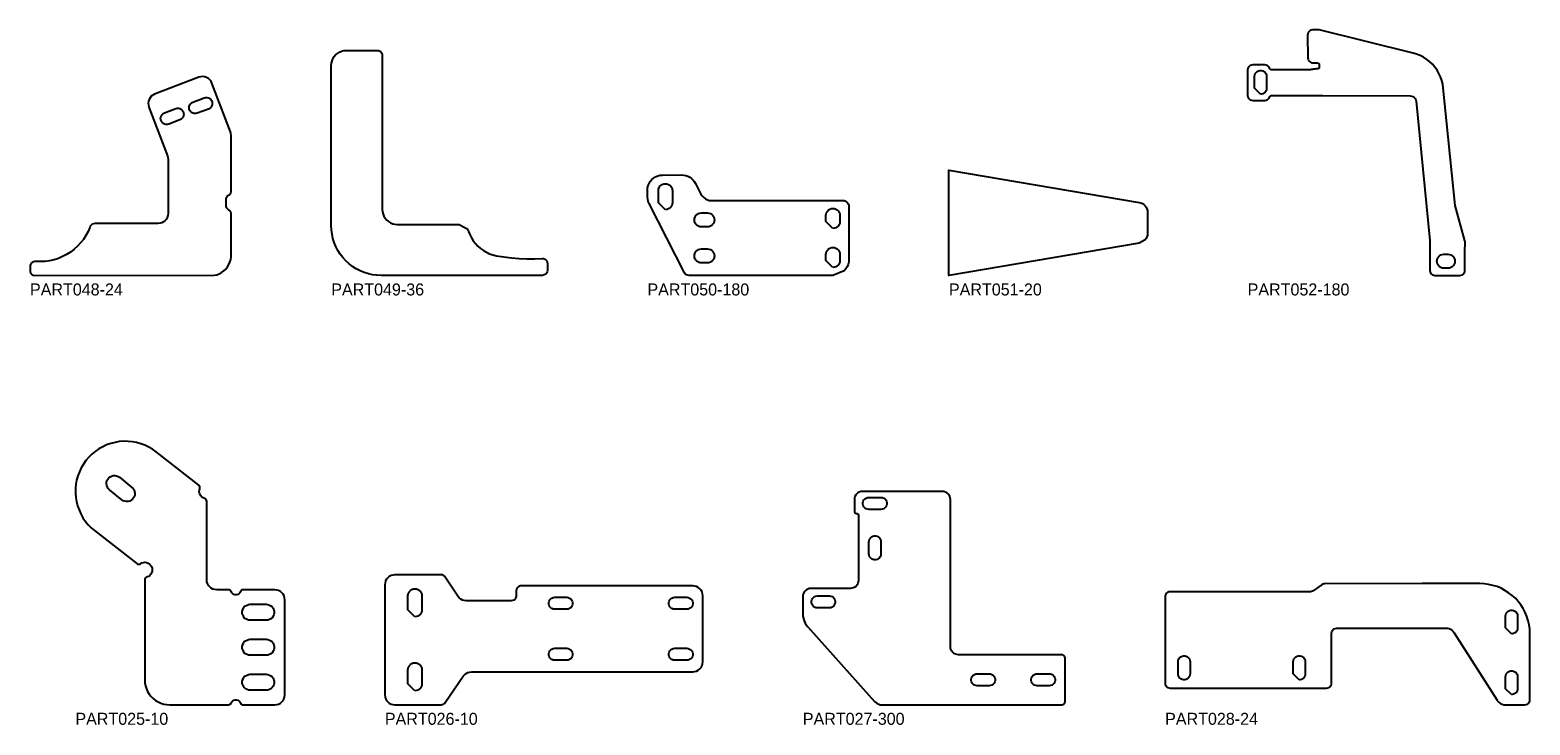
# Model space of a CAD drawing. Header units: millimetres. Extents: x 0 to 7985, y -20 to 1906.
# Tile 14 of 14: x 6486 to 7985, y 928 to 1623. Entities that reach past the tile are written whole.
import ezdxf

# ---------------------------------------------------------------- set-up
doc = ezdxf.new("R2010")
doc.units = ezdxf.units.MM
for name, color, linetype in [('LABEL', 7, 'Continuous'), ('PART025-10', 7, 'Continuous'), ('PART026-10', 7, 'Continuous'), ('PART027-300', 7, 'Continuous'), ('PART028-24', 7, 'Continuous'), ('PART048-24', 7, 'Continuous'), ('PART049-36', 7, 'Continuous'), ('PART050-180', 7, 'Continuous'), ('PART051-20', 7, 'Continuous'), ('PART052-180', 7, 'Continuous')]:
    doc.layers.add(name, color=color, linetype=linetype)

msp = doc.modelspace()

# ---------------------------------------------------------------- linework, layer by layer
at = {"layer": 'PART025-10'}
for points in [[(6740.2623, 1052.7646), (6740.0702, 1054.7155), (6739.5011, 1056.5914), (6738.577, 1058.3203), (6737.3334, 1059.8357), (6735.818, 1061.0793), (6734.0892, 1062.0034), (6732.2132, 1062.5725), (6730.2623, 1062.7646), (6698.6785, 1062.7646), (6697.8017, 1062.6336), (6697.0015, 1062.2521), (6696.3477, 1061.6533), (6695.8975, 1060.8896), (6695.2487, 1059.7465), (6694.3244, 1058.8119), (6693.1885, 1058.1505), (6691.9195, 1057.808), (6690.6051, 1057.808), (6689.3361, 1058.1505), (6688.2003, 1058.8119), (6687.276, 1059.7465), (6686.6272, 1060.8896), (6686.177, 1061.6533), (6685.5232, 1062.2521), (6684.7229, 1062.6336), (6683.8461, 1062.7646), (6672.2623, 1062.7646), (6670.3114, 1062.9568), (6668.4355, 1063.5258), (6666.7066, 1064.4499), (6665.1913, 1065.6935), (6663.9476, 1067.2089), (6663.0235, 1068.9378), (6662.4545, 1070.8137), (6662.2623, 1072.7646), (6662.2623, 1151.2023), (6662.1098, 1152.1468), (6661.6677, 1152.9952), (6660.981, 1153.6612), (6660.1195, 1154.0772), (6658.6893, 1154.6704), (6657.4113, 1155.5447), (6656.3402, 1156.6627), (6655.5214, 1157.9768), (6654.9899, 1159.4311), (6654.7684, 1160.9635), (6654.8663, 1162.5088), (6655.2793, 1164.001), (6655.4819, 1164.936), (6655.3798, 1165.8872), (6654.9834, 1166.7579), (6654.3331, 1167.4596), (6611.7508, 1200.7285), (6608.1997, 1203.2615), (6604.4414, 1205.4754), (6600.5043, 1207.3532), (6596.4186, 1208.8808), (6592.2153, 1210.0465), (6587.9264, 1210.8414), (6583.5846, 1211.2594), (6579.2228, 1211.2975), (6574.8743, 1210.9553), (6570.5722, 1210.2354), (6566.3492, 1209.1432), (6562.2374, 1207.6872), (6558.2682, 1205.8783), (6554.4718, 1203.7304), (6550.877, 1201.2597), (6547.5112, 1198.4852), (6544.4001, 1195.4279), (6541.5672, 1192.111), (6539.0342, 1188.5599), (6536.8204, 1184.8016), (6534.9425, 1180.8645), (6533.4149, 1176.7788), (6532.2493, 1172.5755), (6531.4544, 1168.2866), (6531.0363, 1163.9448), (6530.9982, 1159.583), (6531.3405, 1155.2345), (6532.0604, 1150.9324), (6533.1525, 1146.7094), (6534.6086, 1142.5976), (6536.4174, 1138.6284), (6538.5654, 1134.832), (6541.036, 1131.2372), (6543.8105, 1127.8714), (6546.8679, 1124.7603), (6550.1847, 1121.9274), (6592.3331, 1088.9975), (6593.1713, 1088.5362), (6594.112, 1088.3623), (6595.0597, 1088.4933), (6595.9179, 1088.9161), (6597.335, 1089.7076), (6598.8893, 1090.1757), (6600.5079, 1090.2985), (6602.1149, 1090.0701), (6603.6352, 1089.5013), (6604.9975, 1088.6187), (6606.138, 1087.4636), (6607.0033, 1086.0903), (6607.5528, 1084.5629), (6607.7608, 1082.9531), (6607.6176, 1081.3362), (6607.1298, 1079.788), (6606.3204, 1078.381), (6605.2272, 1077.1811), (6603.9014, 1076.2445), (6602.4052, 1075.6151), (6601.5437, 1075.1991), (6600.857, 1074.533), (6600.4149, 1073.6846), (6600.2623, 1072.7402), (6600.2623, 972.7646), (6600.4446, 969.7512), (6600.9888, 966.7817), (6601.8869, 963.8995), (6603.1259, 961.1465), (6604.6877, 958.563), (6606.5496, 956.1865), (6608.6843, 954.0518), (6611.0607, 952.19), (6613.6443, 950.6282), (6616.3972, 949.3892), (6619.2794, 948.4911), (6622.2489, 947.9469), (6625.2623, 947.7646), (6683.8461, 947.7646), (6684.723, 947.8956), (6685.5232, 948.2771), (6686.177, 948.8759), (6686.6272, 949.6396), (6687.276, 950.7827), (6688.2003, 951.7173), (6689.3361, 952.3787), (6690.6051, 952.7212), (6691.9195, 952.7212), (6693.1885, 952.3787), (6694.3244, 951.7173), (6695.2487, 950.7827), (6695.8975, 949.6396), (6696.3477, 948.8759), (6697.0015, 948.2771), (6697.8017, 947.8956), (6698.6785, 947.7646), (6730.2623, 947.7646), (6732.2132, 947.9568), (6734.0892, 948.5258), (6735.818, 949.4499), (6737.3334, 950.6935), (6738.577, 952.2089), (6739.5011, 953.9378), (6740.0702, 955.8137), (6740.2623, 957.7646)], [(6565.0074, 1162.8485), (6563.8245, 1164.0308), (6562.9132, 1165.4332), (6562.3134, 1166.9944), (6562.0513, 1168.6462), (6562.1384, 1170.3164), (6562.5708, 1171.9319), (6563.3297, 1173.4223), (6564.3818, 1174.7224), (6565.6813, 1175.7752), (6567.1712, 1176.5349), (6568.7866, 1176.9682), (6570.4567, 1177.0562), (6572.1087, 1176.795), (6573.6702, 1176.1961), (6575.0731, 1175.2856), (6587.5102, 1165.2199), (6588.6931, 1164.0376), (6589.6044, 1162.6353), (6590.2042, 1161.0741), (6590.4663, 1159.4223), (6590.3792, 1157.7521), (6589.9468, 1156.1365), (6589.1879, 1154.6461), (6588.1358, 1153.3461), (6586.8363, 1152.2932), (6585.3464, 1151.5335), (6583.731, 1151.1002), (6582.0609, 1151.0122), (6580.4089, 1151.2734), (6578.8474, 1151.8723), (6577.4445, 1152.7828)], [(6705.7623, 1032.2646), (6704.099, 1032.4394), (6702.5084, 1032.9562), (6701.0601, 1033.7925), (6699.8172, 1034.9116), (6698.8341, 1036.2646), (6698.1539, 1037.7925), (6697.8062, 1039.4284), (6697.8062, 1041.1008), (6698.1539, 1042.7367), (6698.8341, 1044.2646), (6699.8172, 1045.6177), (6701.0601, 1046.7367), (6702.5084, 1047.573), (6704.099, 1048.0898), (6705.7623, 1048.2646), (6721.7623, 1048.2646), (6723.4256, 1048.0898), (6725.0162, 1047.573), (6726.4646, 1046.7367), (6727.7075, 1045.6177), (6728.6905, 1044.2646), (6729.3708, 1042.7367), (6729.7185, 1041.1008), (6729.7185, 1039.4284), (6729.3708, 1037.7925), (6728.6905, 1036.2646), (6727.7075, 1034.9116), (6726.4646, 1033.7925), (6725.0162, 1032.9562), (6723.4256, 1032.4394), (6721.7623, 1032.2646)], [(6705.7623, 997.2646), (6704.099, 997.4394), (6702.5084, 997.9562), (6701.0601, 998.7925), (6699.8172, 999.9116), (6698.8341, 1001.2646), (6698.1539, 1002.7925), (6697.8062, 1004.4284), (6697.8062, 1006.1008), (6698.1539, 1007.7367), (6698.8341, 1009.2646), (6699.8172, 1010.6177), (6701.0601, 1011.7367), (6702.5084, 1012.573), (6704.099, 1013.0898), (6705.7623, 1013.2646), (6721.7623, 1013.2646), (6723.4256, 1013.0898), (6725.0162, 1012.573), (6726.4646, 1011.7367), (6727.7075, 1010.6177), (6728.6905, 1009.2646), (6729.3708, 1007.7367), (6729.7185, 1006.1008), (6729.7185, 1004.4284), (6729.3708, 1002.7925), (6728.6905, 1001.2646), (6727.7075, 999.9116), (6726.4646, 998.7925), (6725.0162, 997.9562), (6723.4256, 997.4394), (6721.7623, 997.2646)], [(6705.7623, 962.2646), (6704.099, 962.4394), (6702.5084, 962.9562), (6701.0601, 963.7925), (6699.8172, 964.9116), (6698.8341, 966.2646), (6698.1539, 967.7925), (6697.8062, 969.4284), (6697.8062, 971.1008), (6698.1539, 972.7367), (6698.8341, 974.2646), (6699.8172, 975.6177), (6701.0601, 976.7367), (6702.5084, 977.573), (6704.099, 978.0898), (6705.7623, 978.2646), (6721.7623, 978.2646), (6723.4256, 978.0898), (6725.0162, 977.573), (6726.4646, 976.7367), (6727.7075, 975.6177), (6728.6905, 974.2646), (6729.3708, 972.7367), (6729.7185, 971.1008), (6729.7185, 969.4284), (6729.3708, 967.7925), (6728.6905, 966.2646), (6727.7075, 964.9116), (6726.4646, 963.7925), (6725.0162, 962.9562), (6723.4256, 962.4394), (6721.7623, 962.2646)]]:
    msp.add_lwpolyline(points, close=True, dxfattribs=at)
at = {"layer": 'PART026-10'}
for points in [[(7157.9804, 1056.7646), (7157.7883, 1058.7155), (7157.2192, 1060.5914), (7156.2951, 1062.3203), (7155.0515, 1063.8357), (7153.5361, 1065.0793), (7151.8073, 1066.0034), (7149.9313, 1066.5724), (7147.9804, 1066.7646), (6999.7304, 1066.7646), (6993.8713, 1066.7646), (6976.6213, 1066.7646), (6975.3272, 1066.5942), (6974.1213, 1066.0947), (6973.0858, 1065.3002), (6972.2912, 1064.2646), (6971.7917, 1063.0587), (6971.6213, 1061.7646), (6971.6214, 1056.7646), (6971.451, 1055.4705), (6970.9515, 1054.2646), (6970.1569, 1053.229), (6969.1214, 1052.4345), (6967.9154, 1051.935), (6966.6214, 1051.7646), (6921.6213, 1051.7646), (6919.6567, 1051.9595), (6917.7686, 1052.5366), (6916.0306, 1053.4734), (6914.5106, 1054.7334), (6913.2678, 1056.2675), (6900.6029, 1075.5131), (6899.8034, 1076.4516), (6898.7986, 1077.1659), (6897.6496, 1077.6126), (6896.4262, 1077.7646), (6850.2623, 1077.7646), (6848.3114, 1077.5724), (6846.4354, 1077.0034), (6844.7066, 1076.0793), (6843.1912, 1074.8357), (6841.9476, 1073.3203), (6841.0235, 1071.5914), (6840.4544, 1069.7155), (6840.2623, 1067.7646), (6840.2623, 957.7646), (6840.4544, 955.8137), (6841.0235, 953.9378), (6841.9476, 952.2089), (6843.1912, 950.6935), (6844.7066, 949.4499), (6846.4354, 948.5258), (6848.3114, 947.9567), (6850.2623, 947.7646), (6896.4788, 947.7646), (6897.6824, 947.9116), (6898.8151, 948.344), (6899.8105, 949.0363), (6900.61, 949.9479), (6918.6441, 976.398), (6919.8885, 977.8885), (6921.3975, 979.1104), (6923.1142, 980.0177), (6924.9739, 980.5761), (6926.9064, 980.7646), (7147.9804, 980.7646), (7149.9313, 980.9567), (7151.8073, 981.5258), (7153.5361, 982.4499), (7155.0515, 983.6935), (7156.2951, 985.2089), (7157.2192, 986.9378), (7157.7883, 988.8137), (7157.9804, 990.7646)], [(6870.2623, 1035.7646), (6863.2623, 1042.7646), (6863.2623, 1056.7646), (6863.4378, 1058.3222), (6863.9555, 1059.8018), (6864.7894, 1061.129), (6865.8978, 1062.2374), (6867.2251, 1063.0714), (6868.7046, 1063.5891), (6870.2623, 1063.7646), (6871.8199, 1063.5891), (6873.2994, 1063.0714), (6874.6267, 1062.2374), (6875.7351, 1061.129), (6876.569, 1059.8018), (6877.0868, 1058.3222), (6877.2623, 1056.7646), (6877.2623, 1042.7646), (6877.0868, 1041.207), (6876.5691, 1039.7274), (6875.7351, 1038.4002), (6874.6267, 1037.2918), (6873.2995, 1036.4578), (6871.8199, 1035.9401)], [(7009.9804, 1043.2646), (7008.5445, 1043.4389), (7007.1921, 1043.9519), (7006.0017, 1044.7735), (7005.0425, 1045.8562), (7004.3703, 1047.137), (7004.0242, 1048.5414), (7004.0242, 1049.9878), (7004.3703, 1051.3922), (7005.0425, 1052.673), (7006.0017, 1053.7557), (7007.1921, 1054.5773), (7008.5445, 1055.0903), (7009.9804, 1055.2646), (7021.9804, 1055.2646), (7023.4163, 1055.0902), (7024.7688, 1054.5773), (7025.9592, 1053.7556), (7026.9183, 1052.673), (7027.5905, 1051.3922), (7027.9367, 1049.9878), (7027.9367, 1048.5414), (7027.5905, 1047.137), (7026.9183, 1045.8562), (7025.9592, 1044.7735), (7024.7688, 1043.9519), (7023.4163, 1043.4389), (7021.9804, 1043.2646)], [(7129.9804, 1043.2646), (7128.5445, 1043.4389), (7127.192, 1043.9519), (7126.0016, 1044.7735), (7125.0425, 1045.8562), (7124.3703, 1047.137), (7124.0241, 1048.5414), (7124.0241, 1049.9878), (7124.3703, 1051.3922), (7125.0425, 1052.673), (7126.0016, 1053.7557), (7127.192, 1054.5773), (7128.5445, 1055.0903), (7129.9804, 1055.2646), (7141.9804, 1055.2646), (7143.4163, 1055.0902), (7144.7687, 1054.5773), (7145.9591, 1053.7556), (7146.9183, 1052.673), (7147.5905, 1051.3922), (7147.9367, 1049.9878), (7147.9367, 1048.5414), (7147.5905, 1047.137), (7146.9183, 1045.8562), (7145.9591, 1044.7735), (7144.7687, 1043.9519), (7143.4163, 1043.4389), (7141.9804, 1043.2646)], [(6870.2623, 961.7646), (6863.2623, 968.7646), (6863.2623, 982.7646), (6863.4378, 984.3222), (6863.9555, 985.8018), (6864.7894, 987.129), (6865.8978, 988.2374), (6867.2251, 989.0714), (6868.7046, 989.5891), (6870.2623, 989.7646), (6871.8199, 989.5891), (6873.2994, 989.0714), (6874.6267, 988.2374), (6875.7351, 987.129), (6876.569, 985.8018), (6877.0868, 984.3222), (6877.2623, 982.7646), (6877.2623, 968.7646), (6877.0868, 967.207), (6876.5691, 965.7274), (6875.7351, 964.4002), (6874.6267, 963.2918), (6873.2995, 962.4578), (6871.8199, 961.9401)], [(7009.9804, 992.2646), (7008.5445, 992.4389), (7007.1921, 992.9519), (7006.0017, 993.7735), (7005.0425, 994.8562), (7004.3703, 996.137), (7004.0242, 997.5414), (7004.0242, 998.9878), (7004.3703, 1000.3922), (7005.0425, 1001.673), (7006.0017, 1002.7557), (7007.1921, 1003.5773), (7008.5445, 1004.0902), (7009.9804, 1004.2646), (7021.9804, 1004.2646), (7023.4163, 1004.0902), (7024.7688, 1003.5773), (7025.9592, 1002.7557), (7026.9183, 1001.673), (7027.5905, 1000.3922), (7027.9367, 998.9878), (7027.9367, 997.5414), (7027.5905, 996.137), (7026.9183, 994.8562), (7025.9592, 993.7735), (7024.7688, 992.9519), (7023.4163, 992.4389), (7021.9804, 992.2646)], [(7129.9804, 992.2646), (7128.5445, 992.4389), (7127.192, 992.9519), (7126.0016, 993.7735), (7125.0425, 994.8562), (7124.3703, 996.137), (7124.0241, 997.5414), (7124.0241, 998.9878), (7124.3703, 1000.3922), (7125.0425, 1001.673), (7126.0016, 1002.7557), (7127.192, 1003.5773), (7128.5445, 1004.0902), (7129.9804, 1004.2646), (7141.9804, 1004.2646), (7143.4163, 1004.0902), (7144.7688, 1003.5773), (7145.9591, 1002.7557), (7146.9183, 1001.673), (7147.5905, 1000.3922), (7147.9367, 998.9878), (7147.9367, 997.5414), (7147.5905, 996.137), (7146.9183, 994.8562), (7145.9591, 993.7735), (7144.7688, 992.9519), (7143.4163, 992.4389), (7141.9804, 992.2646)]]:
    msp.add_lwpolyline(points, close=True, dxfattribs=at)
at = {"layer": 'PART027-300'}
for points in [[(7309.4804, 1141.1863), (7309.6327, 1140.4209), (7310.0662, 1139.7721), (7310.715, 1139.3385), (7311.4804, 1139.1863), (7312.2458, 1139.0341), (7312.8946, 1138.6005), (7313.3282, 1137.9517), (7313.4804, 1137.1863), (7313.4804, 1072.1625), (7313.3267, 1070.6018), (7312.8715, 1069.101), (7312.1322, 1067.7179), (7311.1373, 1066.5056), (7309.925, 1065.5107), (7308.5419, 1064.7714), (7307.0411, 1064.3162), (7305.4804, 1064.1625), (7265.9804, 1064.1625), (7264.4197, 1064.0088), (7262.919, 1063.5535), (7261.5359, 1062.8142), (7260.3236, 1061.8193), (7259.3287, 1060.607), (7258.5894, 1059.224), (7258.1341, 1057.7232), (7257.9804, 1056.1625), (7257.9804, 1038.9075), (7258.1279, 1036.4828), (7258.5683, 1034.094), (7259.295, 1031.7761), (7260.2974, 1029.5635), (7261.5606, 1027.4886), (7263.066, 1025.5823), (7329.61, 951.102), (7330.8316, 949.9468), (7332.2294, 949.0127), (7333.764, 948.3259), (7335.3919, 947.9059), (7337.0672, 947.7646), (7356.4578, 947.7646), (7364.2804, 947.7646), (7517.0511, 947.7646), (7517.9782, 947.9114), (7518.8145, 948.3375), (7519.4782, 949.0012), (7519.9043, 949.8375), (7520.0511, 950.7646), (7520.0511, 994.7646), (7519.9043, 995.6917), (7519.4782, 996.528), (7518.8145, 997.1917), (7517.9782, 997.6178), (7517.0511, 997.7646), (7413.4804, 997.7646), (7411.9197, 997.9183), (7410.419, 998.3736), (7409.0359, 999.1128), (7407.8236, 1000.1077), (7406.8287, 1001.32), (7406.0894, 1002.7031), (7405.6341, 1004.2039), (7405.4804, 1005.7646), (7405.4804, 1153.1625), (7405.3267, 1154.7232), (7404.8714, 1156.224), (7404.1322, 1157.6071), (7403.1373, 1158.8193), (7401.925, 1159.8143), (7400.5419, 1160.5535), (7399.0411, 1161.0088), (7397.4804, 1161.1625), (7364.2804, 1161.1625), (7356.4578, 1161.1625), (7317.4804, 1161.1625), (7315.9197, 1161.0088), (7314.4189, 1160.5535), (7313.0358, 1159.8143), (7311.8236, 1158.8194), (7310.8287, 1157.6071), (7310.0894, 1156.224), (7309.6341, 1154.7232), (7309.4804, 1153.1625)], [(7323.9804, 1143.1863), (7322.5445, 1143.3606), (7321.1921, 1143.8735), (7320.0017, 1144.6952), (7319.0425, 1145.7779), (7318.3703, 1147.0586), (7318.0242, 1148.4631), (7318.0242, 1149.9095), (7318.3703, 1151.3139), (7319.0425, 1152.5947), (7320.0017, 1153.6773), (7321.1921, 1154.499), (7322.5445, 1155.0119), (7323.9804, 1155.1863), (7335.9804, 1155.1863), (7337.4163, 1155.012), (7338.7687, 1154.499), (7339.9591, 1153.6774), (7340.9183, 1152.5947), (7341.5905, 1151.3139), (7341.9367, 1149.9095), (7341.9367, 1148.4631), (7341.5905, 1147.0587), (7340.9183, 1145.7779), (7339.9591, 1144.6952), (7338.7687, 1143.8736), (7337.4163, 1143.3606), (7335.9804, 1143.1863)], [(7323.9804, 1110.6706), (7324.1548, 1112.1065), (7324.6677, 1113.4589), (7325.4893, 1114.6493), (7326.572, 1115.6085), (7327.8528, 1116.2807), (7329.2572, 1116.6268), (7330.7036, 1116.6268), (7332.108, 1116.2807), (7333.3888, 1115.6085), (7334.4715, 1114.6493), (7335.2931, 1113.4589), (7335.8061, 1112.1065), (7335.9804, 1110.6706), (7335.9804, 1098.6706), (7335.8061, 1097.2347), (7335.2931, 1095.8822), (7334.4715, 1094.6918), (7333.3888, 1093.7327), (7332.108, 1093.0605), (7330.7036, 1092.7143), (7329.2572, 1092.7143), (7327.8528, 1093.0605), (7326.572, 1093.7327), (7325.4893, 1094.6918), (7324.6677, 1095.8822), (7324.1548, 1097.2347), (7323.9804, 1098.6706)], [(7272.4804, 1044.6625), (7271.0445, 1044.8368), (7269.6921, 1045.3497), (7268.5017, 1046.1714), (7267.5425, 1047.2541), (7266.8703, 1048.5349), (7266.5242, 1049.9393), (7266.5242, 1051.3857), (7266.8703, 1052.7901), (7267.5425, 1054.0709), (7268.5017, 1055.1535), (7269.6921, 1055.9752), (7271.0445, 1056.4881), (7272.4804, 1056.6625), (7284.4804, 1056.6625), (7285.9163, 1056.4881), (7287.2688, 1055.9752), (7288.4592, 1055.1535), (7289.4183, 1054.0709), (7290.0905, 1052.7901), (7290.4367, 1051.3857), (7290.4367, 1049.9393), (7290.0905, 1048.5348), (7289.4183, 1047.2541), (7288.4592, 1046.1714), (7287.2688, 1045.3497), (7285.9163, 1044.8368), (7284.4804, 1044.6625)], [(7432.2087, 966.7646), (7430.7728, 966.9389), (7429.4204, 967.4519), (7428.23, 968.2735), (7427.2708, 969.3562), (7426.5986, 970.637), (7426.2525, 972.0414), (7426.2525, 973.4878), (7426.5986, 974.8922), (7427.2708, 976.173), (7428.23, 977.2557), (7429.4204, 978.0773), (7430.7728, 978.5902), (7432.2087, 978.7646), (7444.2087, 978.7646), (7445.6446, 978.5902), (7446.997, 978.0773), (7448.1874, 977.2557), (7449.1466, 976.173), (7449.8188, 974.8922), (7450.165, 973.4878), (7450.165, 972.0414), (7449.8188, 970.637), (7449.1466, 969.3562), (7448.1874, 968.2735), (7446.9971, 967.4519), (7445.6446, 966.9389), (7444.2087, 966.7646)], [(7492.2088, 966.7646), (7490.7729, 966.9389), (7489.4204, 967.4519), (7488.23, 968.2735), (7487.2709, 969.3562), (7486.5987, 970.637), (7486.2525, 972.0414), (7486.2525, 973.4878), (7486.5987, 974.8922), (7487.2709, 976.173), (7488.23, 977.2557), (7489.4204, 978.0773), (7490.7729, 978.5902), (7492.2088, 978.7646), (7504.2088, 978.7646), (7505.6446, 978.5902), (7506.9971, 978.0773), (7508.1875, 977.2557), (7509.1467, 976.173), (7509.8188, 974.8922), (7510.165, 973.4878), (7510.165, 972.0414), (7509.8188, 970.637), (7509.1467, 969.3562), (7508.1875, 968.2735), (7506.9971, 967.4519), (7505.6446, 966.9389), (7504.2088, 966.7646)]]:
    msp.add_lwpolyline(points, close=True, dxfattribs=at)
at = {"layer": 'PART028-24'}
for points in [[(7786.3631, 1019.3974), (7786.5333, 1020.6908), (7787.0322, 1021.8961), (7787.826, 1022.9314), (7788.8606, 1023.726), (7790.0655, 1024.2261), (7791.3587, 1024.3974), (7894.2048, 1024.4872), (7894.2793, 1024.4873), (7895.5162, 1024.4883), (7900.4657, 1024.4927), (7902.1345, 1024.3539), (7903.7567, 1023.9387), (7905.2869, 1023.2586), (7906.6821, 1022.3326), (7907.9033, 1021.1869), (7908.9161, 1019.8534), (7951.7484, 952.4038), (7952.7603, 951.0715), (7953.9801, 949.9264), (7955.3738, 949.0008), (7956.9023, 948.3205), (7958.5229, 947.9045), (7960.1901, 947.7646), (7979.6889, 947.7646), (7980.983, 947.9349), (7982.1889, 948.4344), (7983.2244, 949.229), (7984.019, 950.2646), (7984.5185, 951.4705), (7984.6889, 952.7646), (7984.6889, 1018.9442), (7984.4987, 1023.3021), (7983.9293, 1027.6267), (7982.9852, 1031.8853), (7981.6735, 1036.0453), (7980.0043, 1040.0752), (7977.9901, 1043.9443), (7975.6465, 1047.6232), (7972.9911, 1051.0837), (7970.0441, 1054.2997), (7966.8282, 1057.2466), (7963.3676, 1059.902), (7959.6887, 1062.2456), (7955.8196, 1064.2597), (7951.7897, 1065.929), (7947.6296, 1067.2406), (7943.371, 1068.1847), (7939.0464, 1068.754), (7934.6886, 1068.9442), (7895.5162, 1068.944), (7894.972, 1068.944), (7894.2793, 1068.944), (7876.9481, 1068.9439), (7779.7845, 1068.859), (7778.7723, 1068.7546), (7777.8022, 1068.4475), (7776.9145, 1067.9503), (7768.1504, 1061.7929), (7767.2613, 1061.2951), (7766.2897, 1060.9879), (7765.2761, 1060.8841), (7625.0511, 1060.8841), (7623.757, 1060.7137), (7622.5511, 1060.2142), (7621.5156, 1059.4196), (7620.721, 1058.3841), (7620.2215, 1057.1782), (7620.0511, 1055.8841), (7620.0511, 1014.1482), (7620.0511, 1005.891), (7620.0511, 969.4196), (7620.2215, 968.1255), (7620.721, 966.9196), (7621.5156, 965.8841), (7622.5511, 965.0895), (7623.757, 964.59), (7625.0511, 964.4196), (7781.3631, 964.4196), (7782.6572, 964.59), (7783.8631, 965.0895), (7784.8986, 965.884), (7785.6932, 966.9196), (7786.1927, 968.1255), (7786.3631, 969.4196), (7786.3631, 1005.891), (7786.3631, 1014.1482)], [(7966.1722, 1018.6437), (7960.216, 1024.5999), (7960.216, 1036.5999), (7960.3903, 1038.0358), (7960.9032, 1039.3882), (7961.7249, 1040.5786), (7962.8076, 1041.5378), (7964.0883, 1042.21), (7965.4927, 1042.5562), (7966.9392, 1042.5562), (7968.3436, 1042.21), (7969.6244, 1041.5378), (7970.707, 1040.5786), (7971.5287, 1039.3882), (7972.0416, 1038.0358), (7972.216, 1036.5999), (7972.2159, 1024.5999), (7972.0416, 1023.164), (7971.5287, 1021.8116), (7970.707, 1020.6212), (7969.6243, 1019.662), (7968.3436, 1018.9898), (7966.9392, 1018.6437)], [(7633.0511, 990.8196), (7633.2255, 992.2555), (7633.7384, 993.6079), (7634.5601, 994.7983), (7635.6427, 995.7575), (7636.9235, 996.4297), (7638.3279, 996.7758), (7639.7743, 996.7758), (7641.1787, 996.4297), (7642.4595, 995.7575), (7643.5422, 994.7983), (7644.3639, 993.6079), (7644.8768, 992.2555), (7645.0511, 990.8196), (7645.0511, 978.8196), (7644.8768, 977.3837), (7644.3638, 976.0313), (7643.5422, 974.8409), (7642.4595, 973.8817), (7641.1787, 973.2095), (7639.7743, 972.8633), (7638.3279, 972.8633), (7636.9235, 973.2095), (7635.6427, 973.8817), (7634.56, 974.8409), (7633.7384, 976.0313), (7633.2255, 977.3837), (7633.0511, 978.8196)], [(7754.0074, 972.8633), (7748.0511, 978.8196), (7748.0511, 990.8196), (7748.2254, 992.2555), (7748.7384, 993.6079), (7749.56, 994.7983), (7750.6427, 995.7575), (7751.9235, 996.4297), (7753.3279, 996.7758), (7754.7743, 996.7758), (7756.1787, 996.4297), (7757.4595, 995.7575), (7758.5422, 994.7983), (7759.3639, 993.6079), (7759.8768, 992.2555), (7760.0511, 990.8196), (7760.0511, 978.8196), (7759.8767, 977.3837), (7759.3638, 976.0313), (7758.5422, 974.8409), (7757.4595, 973.8817), (7756.1787, 973.2095), (7754.7743, 972.8633)], [(7966.1723, 957.9197), (7960.216, 963.876), (7960.216, 975.876), (7960.3903, 977.3119), (7960.9032, 978.6643), (7961.7249, 979.8547), (7962.8076, 980.8139), (7964.0883, 981.4861), (7965.4927, 981.8322), (7966.9392, 981.8322), (7968.3436, 981.4861), (7969.6244, 980.8139), (7970.707, 979.8547), (7971.5287, 978.6643), (7972.0416, 977.3119), (7972.216, 975.876), (7972.2159, 963.876), (7972.0416, 962.4401), (7971.5287, 961.0877), (7970.707, 959.8973), (7969.6243, 958.9381), (7968.3436, 958.2659), (7966.9392, 957.9197)]]:
    msp.add_lwpolyline(points, close=True, dxfattribs=at)
at = {"layer": 'PART048-24'}
for points in [[(6686.6237, 1437.8808), (6686.7057, 1439.2147), (6686.3961, 1440.5148), (6685.7217, 1441.6686), (6684.7408, 1442.5763), (6683.741, 1443.0024), (6682.8805, 1443.6663), (6682.2148, 1444.5253), (6681.7867, 1445.5242), (6681.6237, 1446.5987), (6681.6237, 1453.5987), (6681.7984, 1454.7678), (6682.3071, 1455.8348), (6683.1054, 1456.7065), (6684.1237, 1457.3068), (6685.142, 1457.9071), (6685.9403, 1458.7788), (6686.4491, 1459.8458), (6686.6237, 1461.0149), (6686.6237, 1517.2585), (6686.4586, 1519.0683), (6685.9686, 1520.8184), (6667.4, 1569.5611), (6666.5259, 1571.3157), (6665.3263, 1572.8662), (6663.8473, 1574.1528), (6662.1456, 1575.1262), (6660.2868, 1575.7489), (6658.3422, 1575.997), (6656.3866, 1575.8609), (6654.4951, 1575.346), (6610.1849, 1558.4659), (6608.4302, 1557.5918), (6606.8797, 1556.3922), (6605.5931, 1554.9132), (6604.6197, 1553.2116), (6603.9971, 1551.3527), (6603.749, 1549.4082), (6603.885, 1547.4526), (6604.4, 1545.5611), (6622.9686, 1496.8184), (6623.4586, 1495.0683), (6623.6237, 1493.2585), (6623.6237, 1439.0987), (6623.4316, 1437.1478), (6622.8625, 1435.2719), (6621.9384, 1433.543), (6620.6948, 1432.0276), (6619.1794, 1430.784), (6617.4505, 1429.8599), (6615.5746, 1429.2909), (6613.6237, 1429.0987), (6550.305, 1429.0987), (6548.9638, 1428.9155), (6547.7208, 1428.3791), (6546.6673, 1427.529), (6545.8804, 1426.4274), (6545.4179, 1425.1551), (6543.6034, 1420.9941), (6541.4424, 1417.002), (6538.9505, 1413.2077), (6536.1457, 1409.6385), (6533.0481, 1406.3202), (6529.6802, 1403.2766), (6526.0661, 1400.5298), (6522.2321, 1398.0995), (6518.2056, 1396.0033), (6514.0159, 1394.2562), (6509.693, 1392.871), (6505.2681, 1391.8575), (6500.7733, 1391.2231), (6496.2408, 1390.9723), (6491.7034, 1391.107), (6490.3599, 1391.1691), (6489.0456, 1390.8836), (6487.8491, 1390.2696), (6486.8507, 1389.3685), (6486.1176, 1388.241), (6485.6992, 1386.9628), (6485.6237, 1385.62), (6485.6233, 1383.037), (6485.8969, 1380.4685), (6486.5211, 1379.2406), (6487.4567, 1378.2296), (6488.6326, 1377.5123), (6489.9596, 1377.143), (6669.5556, 1377.3148), (6672.2006, 1377.892), (6674.7433, 1378.8211), (6677.1374, 1380.0851), (6679.3387, 1381.6608), (6681.3071, 1383.5194), (6683.0065, 1385.6268), (6684.4057, 1387.9444), (6685.4791, 1390.4297), (6686.207, 1393.0372), (6686.5761, 1395.7191), (6686.6237, 1416.7999)], [(6624.2767, 1528.5207), (6622.8728, 1528.1725), (6621.4264, 1528.1703), (6620.0215, 1528.5144), (6618.7397, 1529.1847), (6617.6556, 1530.1422), (6616.8322, 1531.3314), (6616.3172, 1532.6831), (6616.1408, 1534.1187), (6616.313, 1535.5549), (6616.8239, 1536.9081), (6617.6438, 1538.0997), (6618.725, 1539.0605), (6620.0048, 1539.7346), (6631.2186, 1544.0065), (6632.6225, 1544.3548), (6634.069, 1544.3569), (6635.4739, 1544.0129), (6636.7556, 1543.3426), (6637.8397, 1542.385), (6638.6632, 1541.1958), (6639.1781, 1539.8442), (6639.3546, 1538.4085), (6639.1824, 1536.9724), (6638.6715, 1535.6192), (6637.8516, 1534.4276), (6636.7703, 1533.4668), (6635.4906, 1532.7927)], [(6652.6851, 1539.343), (6651.2813, 1538.9947), (6649.8348, 1538.9926), (6648.4299, 1539.3367), (6647.1481, 1540.007), (6646.064, 1540.9645), (6645.2406, 1542.1537), (6644.7257, 1543.5054), (6644.5492, 1544.941), (6644.7214, 1546.3771), (6645.2323, 1547.7304), (6646.0522, 1548.922), (6647.1334, 1549.8827), (6648.4132, 1550.5568), (6659.6271, 1554.8288), (6661.0309, 1555.177), (6662.4774, 1555.1792), (6663.8823, 1554.8351), (6665.1641, 1554.1648), (6666.2482, 1553.2073), (6667.0716, 1552.0181), (6667.5865, 1550.6664), (6667.763, 1549.2308), (6667.5908, 1547.7946), (6667.0799, 1546.4414), (6666.26, 1545.2498), (6665.1788, 1544.289), (6663.899, 1543.6149)]]:
    msp.add_lwpolyline(points, close=True, dxfattribs=at)
at = {"layer": 'PART049-36'}
msp.add_lwpolyline([(7001.2412, 1378.6074), (6997.7057, 1377.143), (6836.7057, 1377.143), (6832.3479, 1377.3333), (6828.0233, 1377.9026), (6823.7648, 1378.8467), (6819.6047, 1380.1584), (6815.5748, 1381.8276), (6811.7057, 1383.8417), (6808.0269, 1386.1854), (6804.5663, 1388.8408), (6801.3504, 1391.7877), (6798.4035, 1395.0036), (6795.7481, 1398.4642), (6793.4044, 1402.143), (6791.3903, 1406.0121), (6789.7211, 1410.042), (6788.4094, 1414.202), (6787.4653, 1418.4606), (6786.896, 1422.7852), (6786.7057, 1427.143), (6786.7057, 1587.143), (6786.8904, 1589.4895), (6787.4399, 1591.7783), (6788.3406, 1593.9529), (6789.5705, 1595.9598), (6791.0991, 1597.7496), (6792.8889, 1599.2783), (6794.8959, 1600.5081), (6797.0705, 1601.4089), (6799.3592, 1601.9583), (6801.7057, 1602.143), (6832.7057, 1602.143), (6833.9998, 1601.9726), (6835.2057, 1601.4731), (6836.2412, 1600.6785), (6837.0358, 1599.643), (6837.5353, 1598.4371), (6837.7057, 1597.143), (6837.7057, 1443.143), (6837.8904, 1440.7965), (6838.4399, 1438.5077), (6839.3406, 1436.3331), (6840.5704, 1434.3262), (6842.0991, 1432.5364), (6843.8889, 1431.0077), (6845.8958, 1429.7779), (6848.0704, 1428.8771), (6850.3592, 1428.3277), (6852.7057, 1428.143), (6913.366, 1428.143), (6914.66, 1427.9726), (6915.866, 1427.4731), (6921.7313, 1424.0867), (6922.7114, 1423.3467), (6923.4816, 1422.3901), (6923.9953, 1421.2746), (6925.2297, 1417.9723), (6926.7829, 1414.8075), (6928.6398, 1411.8107), (6930.7825, 1409.0112), (6933.1901, 1406.4359), (6935.8393, 1404.11), (6938.7045, 1402.0559), (6941.7578, 1400.2935), (6944.9697, 1398.8401), (6948.3089, 1397.7095), (6951.7431, 1396.9129), (6959.2918, 1395.7015), (6966.882, 1394.7862), (6974.5022, 1394.1684), (6982.1407, 1393.8489), (6989.7859, 1393.8284), (6997.426, 1394.1068), (6998.7732, 1393.9994), (7000.0424, 1393.535), (7001.1409, 1392.7477), (7001.9884, 1391.695), (7002.5231, 1390.4537), (7002.7057, 1389.1146), (7002.7057, 1382.143), (7002.5353, 1380.8489), (7002.0358, 1379.643)], close=True, dxfattribs=at)
at = {"layer": 'PART050-180'}
for points in [[(7299.3441, 1381.8293), (7288.0304, 1377.143), (7269.4771, 1377.143), (7267.7273, 1377.143), (7259.9047, 1377.143), (7258.1549, 1377.143), (7194.1283, 1377.143), (7192.3785, 1377.143), (7184.5559, 1377.143), (7182.8061, 1377.143), (7144.2674, 1377.143), (7142.8898, 1377.3334), (7141.6154, 1377.8902), (7140.5398, 1378.7717), (7139.7435, 1379.9119), (7104.3879, 1449.1171), (7103.5062, 1451.2444), (7102.9605, 1453.4816), (7102.7636, 1455.7759), (7102.7057, 1462.377), (7102.8699, 1464.7251), (7103.3993, 1467.0185), (7104.2809, 1469.2009), (7105.4932, 1471.2185), (7107.0061, 1473.0217), (7108.7824, 1474.566), (7110.7785, 1475.8133), (7112.9451, 1476.7331), (7115.229, 1477.3026), (7117.5738, 1477.5078), (7136.8623, 1477.6768), (7139.0197, 1477.5424), (7141.1365, 1477.1041), (7143.1699, 1476.3707), (7145.0791, 1475.357), (7146.8257, 1474.0834), (7148.3746, 1472.5755), (7149.6945, 1470.8636), (7150.7589, 1468.9822), (7154.8873, 1460.3006), (7155.964, 1458.4007), (7157.3013, 1456.6741), (7158.8716, 1455.1565), (7160.6426, 1453.8788), (7162.5781, 1452.8674), (7164.6383, 1452.143), (7182.8061, 1452.143), (7184.5559, 1452.143), (7192.3785, 1452.143), (7194.1283, 1452.143), (7258.1549, 1452.143), (7259.9047, 1452.143), (7267.7273, 1452.143), (7269.4771, 1452.143), (7298.0304, 1452.143), (7299.3655, 1451.9926), (7300.6337, 1451.5488), (7301.7713, 1450.834), (7302.7214, 1449.8839), (7303.4362, 1448.7463), (7303.88, 1447.4781), (7304.0304, 1446.143), (7304.0304, 1393.143), (7303.8334, 1390.6401), (7303.2473, 1388.1987), (7302.2865, 1385.8792), (7300.9747, 1383.7384)], [(7120.5954, 1442.9432), (7113.5954, 1449.9432), (7113.5953, 1461.9432), (7113.7709, 1463.5009), (7114.2886, 1464.9804), (7115.1225, 1466.3076), (7116.2309, 1467.416), (7117.5582, 1468.25), (7119.0377, 1468.7677), (7120.5954, 1468.9432), (7122.153, 1468.7677), (7123.6325, 1468.25), (7124.9598, 1467.416), (7126.0682, 1466.3076), (7126.9021, 1464.9804), (7127.4198, 1463.5009), (7127.5954, 1461.9432), (7127.5954, 1449.9432), (7127.4199, 1448.3856), (7126.9021, 1446.906), (7126.0682, 1445.5788), (7124.9598, 1444.4704), (7123.6325, 1443.6364), (7122.153, 1443.1187)], [(7156.5928, 1425.643), (7155.0352, 1425.8185), (7153.5556, 1426.3362), (7152.2284, 1427.1702), (7151.12, 1428.2786), (7150.286, 1429.6058), (7149.7683, 1431.0854), (7149.5928, 1432.643), (7149.7683, 1434.2007), (7150.286, 1435.6802), (7151.12, 1437.0074), (7152.2284, 1438.1158), (7153.5556, 1438.9498), (7155.0352, 1439.4675), (7156.5928, 1439.643), (7162.5928, 1439.643), (7164.1505, 1439.4675), (7165.63, 1438.9498), (7166.9573, 1438.1158), (7168.0657, 1437.0074), (7168.8996, 1435.6802), (7169.4173, 1434.2007), (7169.5928, 1432.643), (7169.4173, 1431.0854), (7168.8996, 1429.6058), (7168.0657, 1428.2786), (7166.9573, 1427.1702), (7165.63, 1426.3362), (7164.1505, 1425.8185), (7162.5928, 1425.643)], [(7288.0304, 1424.143), (7281.0304, 1431.143), (7281.0304, 1437.143), (7281.2059, 1438.7007), (7281.7236, 1440.1802), (7282.5576, 1441.5074), (7283.666, 1442.6158), (7284.9932, 1443.4498), (7286.4728, 1443.9675), (7288.0304, 1444.143), (7289.5881, 1443.9675), (7291.0676, 1443.4498), (7292.3949, 1442.6158), (7293.5033, 1441.5074), (7294.3372, 1440.1802), (7294.8549, 1438.7007), (7295.0304, 1437.143), (7295.0304, 1431.143), (7294.8549, 1429.5854), (7294.3372, 1428.1058), (7293.5033, 1426.7786), (7292.3949, 1425.6702), (7291.0676, 1424.8362), (7289.5881, 1424.3185)], [(7156.5928, 1389.643), (7155.0352, 1389.8185), (7153.5556, 1390.3362), (7152.2284, 1391.1702), (7151.12, 1392.2786), (7150.286, 1393.6058), (7149.7683, 1395.0854), (7149.5928, 1396.643), (7149.7683, 1398.2007), (7150.286, 1399.6802), (7151.12, 1401.0074), (7152.2284, 1402.1158), (7153.5556, 1402.9498), (7155.0352, 1403.4675), (7156.5928, 1403.643), (7162.5928, 1403.643), (7164.1505, 1403.4675), (7165.63, 1402.9498), (7166.9573, 1402.1158), (7168.0657, 1401.0074), (7168.8996, 1399.6802), (7169.4173, 1398.2007), (7169.5928, 1396.643), (7169.4173, 1395.0854), (7168.8996, 1393.6058), (7168.0657, 1392.2786), (7166.9573, 1391.1702), (7165.63, 1390.3362), (7164.1505, 1389.8185), (7162.5928, 1389.643)], [(7288.0304, 1385.143), (7281.0304, 1392.143), (7281.0304, 1398.143), (7281.2059, 1399.7006), (7281.7236, 1401.1802), (7282.5576, 1402.5074), (7283.666, 1403.6158), (7284.9932, 1404.4498), (7286.4728, 1404.9675), (7288.0304, 1405.143), (7289.5881, 1404.9675), (7291.0676, 1404.4498), (7292.3949, 1403.6158), (7293.5033, 1402.5074), (7294.3372, 1401.1802), (7294.8549, 1399.7006), (7295.0304, 1398.143), (7295.0304, 1392.143), (7294.8549, 1390.5854), (7294.3372, 1389.1058), (7293.5033, 1387.7786), (7292.3949, 1386.6702), (7291.0676, 1385.8362), (7289.5881, 1385.3185)]]:
    msp.add_lwpolyline(points, close=True, dxfattribs=at)
at = {"layer": 'PART051-20'}
msp.add_lwpolyline([(7600.1687, 1412.731), (7594.199, 1409.3254), (7404.0304, 1377.143), (7404.0304, 1482.3277), (7594.199, 1450.1453), (7595.8939, 1449.7028), (7597.4856, 1448.9715), (7598.9252, 1447.9735), (7600.1687, 1446.7397), (7601.1777, 1445.3078), (7601.9214, 1443.7219), (7602.377, 1442.0304), (7602.5304, 1440.2855), (7602.5304, 1419.1852), (7602.377, 1417.4403), (7601.9214, 1415.7488), (7601.1777, 1414.1629)], close=True, dxfattribs=at)
at = {"layer": 'PART052-180'}
for points in [[(7919.8279, 1410.3583), (7919.7775, 1411.1396), (7919.6811, 1411.9166), (7909.8072, 1446.9916), (7898.0265, 1564.7042), (7897.4725, 1568.4445), (7896.5679, 1572.1158), (7895.3207, 1575.6853), (7893.742, 1579.1211), (7891.8459, 1582.3924), (7889.6494, 1585.4701), (7887.1721, 1588.3267), (7884.4362, 1590.9366), (7881.4661, 1593.2765), (7878.2883, 1595.3255), (7874.9312, 1597.0652), (7871.4248, 1598.4803), (7867.8005, 1599.5579), (7774.149, 1622.6475), (7767.3919, 1622.6475), (7766.0877, 1622.4745), (7764.8739, 1621.9672), (7763.8343, 1621.1609), (7763.0411, 1620.1114), (7762.549, 1618.8913), (7762.3923, 1617.5851), (7762.6794, 1594.5851), (7762.8631, 1593.3033), (7763.3698, 1592.1116), (7764.1656, 1591.09), (7765.197, 1590.307), (7766.3949, 1589.8152), (7767.679, 1589.6475), (7772.149, 1589.6475), (7772.9144, 1589.4953), (7773.5632, 1589.0618), (7773.9968, 1588.4129), (7774.149, 1587.6475), (7774.149, 1585.6485), (7773.9968, 1584.8831), (7773.5632, 1584.2343), (7772.9144, 1583.8008), (7772.149, 1583.6485), (7770.953, 1583.6485), (7770.0667, 1583.6068), (7769.1848, 1583.5089), (7768.3063, 1583.3754), (7767.4302, 1583.227), (7766.3601, 1583.0398), (7765.2887, 1582.8596), (7764.2131, 1582.7229), (7763.1304, 1582.6662), (7726.8828, 1582.6662), (7726.1089, 1582.787), (7725.4086, 1583.1378), (7724.8485, 1583.6854), (7724.4818, 1584.3775), (7723.9376, 1585.4865), (7723.1382, 1586.4282), (7722.1323, 1587.1452), (7720.9813, 1587.5936), (7719.7554, 1587.7462), (7707.5304, 1587.7462), (7706.2363, 1587.5759), (7705.0304, 1587.0764), (7703.9949, 1586.2818), (7703.2003, 1585.2462), (7702.7008, 1584.0403), (7702.5304, 1582.7462), (7702.5304, 1557.1859), (7702.7008, 1555.8918), (7703.2003, 1554.6859), (7703.9949, 1553.6503), (7705.0304, 1552.8558), (7706.2363, 1552.3562), (7707.5304, 1552.1859), (7719.7554, 1552.1859), (7720.9813, 1552.3385), (7722.1323, 1552.7869), (7723.1382, 1553.5039), (7723.9376, 1554.4456), (7724.4818, 1555.5546), (7724.8485, 1556.2467), (7725.4086, 1556.7943), (7726.1089, 1557.1451), (7726.8828, 1557.2659), (7777.197, 1557.2659), (7777.197, 1557.2312), (7864.8575, 1556.7705), (7866.3078, 1556.5847), (7867.6701, 1556.0536), (7868.8635, 1555.2088), (7869.8172, 1554.1005), (7870.4744, 1552.7943), (7870.7962, 1551.368), (7884.735, 1412.0916), (7884.735, 1382.143), (7884.9054, 1380.8489), (7885.4049, 1379.643), (7886.1995, 1378.6075), (7887.235, 1377.8129), (7888.4409, 1377.3134), (7889.735, 1377.143), (7914.66, 1377.143), (7915.9541, 1377.3134), (7917.16, 1377.8129), (7918.1955, 1378.6075), (7918.9901, 1379.643), (7919.4896, 1380.8489), (7919.66, 1382.143), (7919.66, 1404.094), (7919.6836, 1405.2689), (7919.7394, 1406.4427), (7919.7999, 1407.6164), (7919.8377, 1408.7911), (7919.844, 1409.5748)], [(7715.3563, 1558.338), (7709.4, 1564.2943), (7709.4, 1576.2943), (7709.5743, 1577.7302), (7710.0873, 1579.0826), (7710.9089, 1580.273), (7711.9916, 1581.2322), (7713.2724, 1581.9044), (7714.6768, 1582.2506), (7716.1232, 1582.2506), (7717.5276, 1581.9044), (7718.8084, 1581.2322), (7719.8911, 1580.273), (7720.7127, 1579.0826), (7721.2256, 1577.7302), (7721.4, 1576.2943), (7721.4, 1564.2943), (7721.2256, 1562.8584), (7720.7127, 1561.506), (7719.8911, 1560.3156), (7718.8084, 1559.3564), (7717.5276, 1558.6842), (7716.1232, 1558.338)], [(7898.61, 1384.319), (7897.0523, 1384.4945), (7895.5728, 1385.0123), (7894.2456, 1385.8462), (7893.1372, 1386.9546), (7892.3032, 1388.2819), (7891.7855, 1389.7614), (7891.61, 1391.319), (7891.7855, 1392.8767), (7892.3032, 1394.3562), (7893.1372, 1395.6835), (7894.2456, 1396.7919), (7895.5728, 1397.6258), (7897.0523, 1398.1435), (7898.61, 1398.319), (7902.61, 1398.319), (7904.1676, 1398.1435), (7905.6472, 1397.6258), (7906.9744, 1396.7919), (7908.0828, 1395.6835), (7908.9168, 1394.3562), (7909.4345, 1392.8767), (7909.61, 1391.319), (7909.4345, 1389.7614), (7908.9168, 1388.2819), (7908.0828, 1386.9546), (7906.9744, 1385.8462), (7905.6472, 1385.0123), (7904.1676, 1384.4945), (7902.61, 1384.319)]]:
    msp.add_lwpolyline(points, close=True, dxfattribs=at)

# ---------------------------------------------------------------- texts
at = {"layer": 'LABEL'}
for s, p in [('PART048-24', (6485.6233, 1357.143)), ('PART049-36', (6786.7057, 1357.143)), ('PART050-180', (7102.7057, 1357.143)), ('PART051-20', (7404.0304, 1357.143)), ('PART052-180', (7702.5304, 1357.143)), ('PART025-10', (6530.9982, 927.7646)), ('PART026-10', (6840.2623, 927.7646)), ('PART027-300', (7257.9804, 927.7646)), ('PART028-24', (7620.0511, 927.7646))]:
    msp.add_text(s, height=12, dxfattribs=at).set_placement(p)

doc.saveas('drawing.dxf')
